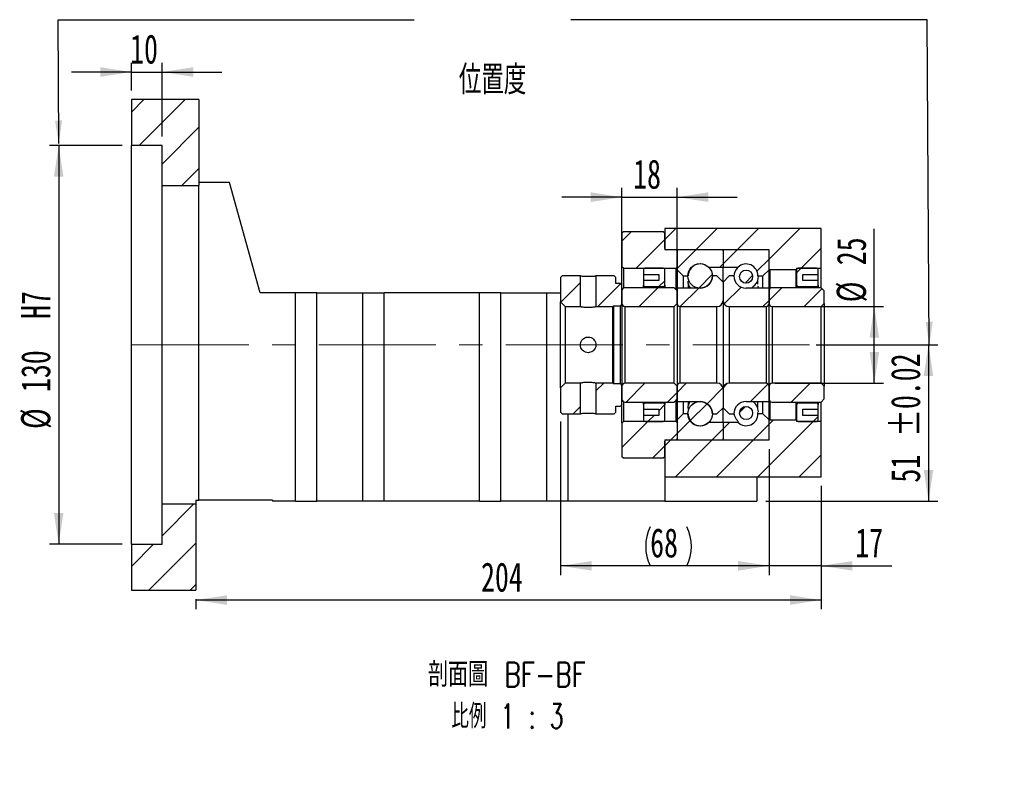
# Paper-space layout 'MBCS25-I' of a CAD drawing. Header units: millimetres. Extents: x 26 to 287, y 8 to 200.
# Tile 3 of 4: x 180 to 287, y 8 to 90. Entities that reach past the tile are written whole.
import ezdxf

# ---------------------------------------------------------------- set-up
doc = ezdxf.new("R2010")
doc.units = ezdxf.units.MM
doc.linetypes.add('CENTERX2', pattern=[20.32, 12.7, -2.54, 2.54, -2.54])
doc.layers.add('圖層0', color=7, linetype='Continuous')
doc.styles.add('SLDTEXTSTYLE0', font='TXT', dxfattribs={"width": 0.7})
doc.styles.add('SLDTEXTSTYLE4', font='TXT', dxfattribs={"width": 0.7, "bigfont": 'bigfont'})
doc.styles.add('SLDTEXTSTYLE5', font='TXT', dxfattribs={"width": 0.75, "bigfont": 'bigfont'})
doc.styles.add('SLDTEXTSTYLE6', font='TXT', dxfattribs={"width": 0.65625, "bigfont": 'bigfont'})
doc.dimstyles.new('SLDDIMSTYLE3', dxfattribs={"dimtxt": 3.389974, "dimasz": 2.5, "dimexe": 0, "dimexo": 0.0625, "dimgap": 0.847493, "dimtad": 1, "dimlfac": 3, "dimrnd": 1e-09, "dimzin": 12, "dimdsep": 46, "dimtxsty": 'SLDTEXTSTYLE0', "dimsah": 1, "dimcen": 0.09, "dimadec": 0, "dimazin": 3, "dimtfac": 1, "dimtofl": 0, "dimtmove": 0, "dimatfit": 3, "dimfxl": 1, "dimfrac": 2, "dimtolj": 1, "dimtzin": 12, "dimarcsym": 0})
doc.dimstyles.new('SLDDIMSTYLE5', dxfattribs={"dimtxt": 3.389974, "dimasz": 2.5, "dimexe": 0, "dimexo": 0.0625, "dimgap": 0.847493, "dimtad": 1, "dimdec": 1, "dimlfac": 3, "dimrnd": 1e-09, "dimzin": 12, "dimdsep": 46, "dimtxsty": 'SLDTEXTSTYLE0', "dimsah": 1, "dimcen": 0.09, "dimadec": 0, "dimazin": 3, "dimtfac": 1, "dimtdec": 1, "dimtofl": 0, "dimtmove": 0, "dimatfit": 3, "dimfxl": 1, "dimfrac": 2, "dimtolj": 1, "dimtzin": 12, "dimarcsym": 0})
doc.dimstyles.new('SLDDIMSTYLE6', dxfattribs={"dimtxt": 3.389974, "dimasz": 2.5, "dimexe": 0, "dimexo": 0.0625, "dimgap": 0.847493, "dimtad": 1, "dimlfac": 3, "dimrnd": 1e-09, "dimzin": 12, "dimdsep": 46, "dimtxsty": 'SLDTEXTSTYLE0', "dimsah": 1, "dimcen": 0.09, "dimadec": 0, "dimazin": 3, "dimtfac": 1, "dimtmove": 0, "dimatfit": 0, "dimfxl": 1, "dimfrac": 2, "dimtolj": 1, "dimtzin": 12, "dimarcsym": 0})
doc.dimstyles.new('SLDDIMSTYLE7', dxfattribs={"dimtxt": 3.389974, "dimasz": 2.5, "dimexe": 0, "dimexo": 0.0625, "dimgap": 0.847493, "dimtad": 1, "dimlfac": 3, "dimrnd": 1e-09, "dimzin": 12, "dimdsep": 46, "dimtxsty": 'SLDTEXTSTYLE0', "dimsah": 1, "dimcen": 0.09, "dimadec": 0, "dimazin": 3, "dimtol": 1, "dimtp": 0.02, "dimtm": 0.02, "dimtfac": 1, "dimtofl": 0, "dimtmove": 0, "dimatfit": 3, "dimfxl": 1, "dimfrac": 2, "dimtolj": 1, "dimarcsym": 0})

# ---------------------------------------------------------------- blocks, each defined once
blk = doc.blocks.new('_D_52')
at = {"layer": '圖層0', "color": 7}
for p, q in [((190.9, 76.01), (183, 76.01)), ((184, 76.01), (184, 32.68)), ((190.9, 32.68), (183, 32.68))]:
    blk.add_line(p, q, dxfattribs=at)
for points in [[(184, 76.01), (183.48, 72.62), (184.52, 72.62)], [(184, 32.68), (184.52, 36.07), (183.48, 36.07)]]:
    blk.add_solid(points, dxfattribs=at)
at = {"layer": '圖層0', "color": 7, "char_height": 3.175, "attachment_point": 1, "rotation": 90, "style": 'SLDTEXTSTYLE0'}
for s, insert in [('H7', (179.91, 57.17)), ('130', (179.91, 49.22)), ('%%c', (179.91, 45.2))]:
    blk.add_mtext(s, dxfattribs=dict(at, insert=insert))
blk = doc.blocks.new('_D_53')
at = {"layer": '圖層0', "color": 7}
for p, q in [((191.9, 82.01), (191.9, 85.01)), ((195.24, 77.01), (195.24, 85.01)), ((191.9, 84.01), (185.38, 84.01)), ((191.9, 84.01), (195.24, 84.01)), ((195.24, 84.01), (201.75, 84.01))]:
    blk.add_line(p, q, dxfattribs=at)
for points in [[(191.9, 84.01), (188.51, 84.53), (188.51, 83.49)], [(195.24, 84.01), (198.63, 83.49), (198.63, 84.53)]]:
    blk.add_solid(points, dxfattribs=at)
at = {"layer": '圖層0', "color": 7, "insert": (191.77, 88.1), "char_height": 3.175, "attachment_point": 1, "style": 'SLDTEXTSTYLE0'}
blk.add_mtext('10', dxfattribs=at)
blk = doc.blocks.new('_D_54')
at = {"layer": '圖層0', "color": 7}
for p, q in [((266.36, 54.35), (279.57, 54.35)), ((278.57, 54.35), (278.57, 37.35)), ((260.9, 37.35), (279.57, 37.35))]:
    blk.add_line(p, q, dxfattribs=at)
for points in [[(278.57, 54.35), (278.05, 50.96), (279.09, 50.96)], [(278.57, 37.35), (279.09, 40.74), (278.05, 40.74)]]:
    blk.add_solid(points, dxfattribs=at)
at = {"layer": '圖層0', "color": 7, "char_height": 3.175, "attachment_point": 1, "rotation": 90, "style": 'SLDTEXTSTYLE0'}
for s, insert in [('±0.02', (274.48, 44.34)), ('51', (274.48, 39.37))]:
    blk.add_mtext(s, dxfattribs=dict(at, insert=insert))
blk = doc.blocks.new('_D_55')
at = {"layer": '圖層0', "color": 7}
for p, q in [((261.24, 43.01), (261.24, 29.32)), ((266.9, 39.01), (266.9, 29.32)), ((261.24, 30.32), (254.72, 30.32)), ((266.9, 30.32), (261.24, 30.32)), ((266.9, 30.32), (274.58, 30.32))]:
    blk.add_line(p, q, dxfattribs=at)
for points in [[(261.24, 30.32), (257.85, 30.84), (257.85, 29.8)], [(266.9, 30.32), (270.29, 29.8), (270.29, 30.84)]]:
    blk.add_solid(points, dxfattribs=at)
at = {"layer": '圖層0', "color": 7, "insert": (270.61, 34.41), "char_height": 3.175, "attachment_point": 1, "style": 'SLDTEXTSTYLE0'}
blk.add_mtext('17', dxfattribs=at)
blk = doc.blocks.new('_D_56')
at = {"layer": '圖層0', "color": 7}
for p, q in [((266.9, 39.01), (266.9, 25.6)), ((198.9, 26.68), (198.9, 25.6)), ((266.9, 26.6), (198.9, 26.6))]:
    blk.add_line(p, q, dxfattribs=at)
for points in [[(198.9, 26.6), (202.29, 26.08), (202.29, 27.12)], [(266.9, 26.6), (263.51, 27.12), (263.51, 26.08)]]:
    blk.add_solid(points, dxfattribs=at)
at = {"layer": '圖層0', "color": 7, "insert": (229.92, 30.69), "char_height": 3.175, "attachment_point": 1, "style": 'SLDTEXTSTYLE0'}
blk.add_mtext('204', dxfattribs=at)
blk = doc.blocks.new('_D_57')
at = {"layer": '圖層0', "color": 7}
for p, q in [((245.24, 61.23), (245.24, 71.4)), ((251.24, 61.23), (251.24, 71.4)), ((245.24, 70.4), (238.72, 70.4)), ((245.24, 70.4), (251.24, 70.4)), ((251.24, 70.4), (257.75, 70.4))]:
    blk.add_line(p, q, dxfattribs=at)
for points in [[(245.24, 70.4), (241.85, 70.93), (241.85, 69.88)], [(251.24, 70.4), (254.63, 69.88), (254.63, 70.93)]]:
    blk.add_solid(points, dxfattribs=at)
at = {"layer": '圖層0', "color": 7, "insert": (246.46, 74.5), "char_height": 3.175, "attachment_point": 1, "style": 'SLDTEXTSTYLE0'}
blk.add_mtext('18', dxfattribs=at)
blk = doc.blocks.new('_D_58')
at = {"layer": '圖層0', "color": 7}
for p, q in [((272.68, 58.51), (272.68, 66.97)), ((261.9, 58.51), (273.68, 58.51)), ((272.68, 50.18), (272.68, 58.51)), ((261.9, 50.18), (273.68, 50.18))]:
    blk.add_line(p, q, dxfattribs=at)
for points in [[(272.68, 58.51), (272.16, 55.12), (273.2, 55.12)], [(272.68, 50.18), (273.2, 53.57), (272.16, 53.57)]]:
    blk.add_solid(points, dxfattribs=at)
at = {"layer": '圖層0', "color": 7, "char_height": 3.175, "attachment_point": 1, "rotation": 90, "style": 'SLDTEXTSTYLE0'}
for s, insert in [('25', (268.59, 63)), ('%%c', (268.59, 58.98))]:
    blk.add_mtext(s, dxfattribs=dict(at, insert=insert))
blk = doc.blocks.new('_D_59')
at = {"layer": '圖層0', "color": 7}
for p, q in [((238.57, 46.01), (238.57, 29.32)), ((261.24, 43.01), (261.24, 29.32)), ((261.24, 30.32), (238.57, 30.32))]:
    blk.add_line(p, q, dxfattribs=at)
for centre, start, end in [((252.55, 32.43), 153.4349, 206.5651), ((248.06, 32.43), 333.4349, 26.5651)]:
    blk.add_arc(centre, 4.73, start, end, dxfattribs=at)
for points in [[(238.57, 30.32), (241.96, 29.8), (241.96, 30.84)], [(261.24, 30.32), (257.85, 30.84), (257.85, 29.8)]]:
    blk.add_solid(points, dxfattribs=at)
at = {"layer": '圖層0', "color": 7, "insert": (248.31, 34.41), "char_height": 3.175, "attachment_point": 1, "style": 'SLDTEXTSTYLE0'}
blk.add_mtext('68', dxfattribs=at)
blk = doc.blocks.new('SW_NOTE_14')
at = {"layer": '圖層0', "color": 0, "char_height": 2.6458, "attachment_point": 2}
for s, insert, style in [('\\M+19655\\M+196CA\\M+19AA4 BF-BF', (9.92, 3.41), 'SLDTEXTSTYLE5'), ('\\M+194E4\\M+197E1 1 : 3', (9.98, -1.12), 'SLDTEXTSTYLE6')]:
    blk.add_mtext(s, dxfattribs=dict(at, insert=insert, style=style))

psp = doc.layouts.new('MBCS25-I')

# ---------------------------------------------------------------- hatches: boundary and pattern name
at = {"linetype": 'Continuous', "lineweight": 18}
h = psp.add_hatch(dxfattribs=at)
h.set_pattern_fill('ANSI31', style=0)
edge = h.paths.add_edge_path(flags=0)
edge.add_line((256.1355, 64.6787), (251.3355, 64.6787))
edge.add_arc((251.3355, 64.5787), 0.1, 90, 180)
edge.add_line((251.2355, 64.5787), (251.2355, 62.512))
edge.add_line((251.2355, 62.512), (251.9021, 61.8454))
edge.add_line((251.9021, 61.8454), (252.4438, 61.8454))
edge.add_arc((253.7355, 61.8454), 1.2917, 47.348118, 180, ccw=False)
edge.add_line((254.6106, 62.7954), (256.2355, 62.7954))
edge.add_line((256.2355, 62.7954), (256.2355, 64.5787))
edge.add_arc((256.1355, 64.5787), 0.1, 0, 90)
h = psp.add_hatch(dxfattribs=at)
h.set_pattern_fill('ANSI31', style=0)
edge = h.paths.add_edge_path(flags=0)
edge.add_line((261.2355, 62.512), (261.2355, 64.5787))
edge.add_arc((261.1355, 64.5787), 0.1, 0, 90)
edge.add_line((261.1355, 64.6787), (256.3355, 64.6787))
edge.add_arc((256.3355, 64.5787), 0.1, 90, 180)
edge.add_line((256.2355, 64.5787), (256.2355, 62.7954))
edge.add_line((256.2355, 62.7954), (257.8603, 62.7954))
edge.add_arc((258.7355, 61.8454), 1.2917, 0, 132.651882, ccw=False)
edge.add_line((260.0271, 61.8454), (260.5688, 61.8454))
edge.add_line((260.5688, 61.8454), (261.2355, 62.512))
h = psp.add_hatch(dxfattribs=at)
h.set_pattern_fill('ANSI31', style=0)
edge = h.paths.add_edge_path(flags=0)
edge.add_arc((253.7355, 61.8453), 1.3329, 0, 360)
h = psp.add_hatch(dxfattribs=at)
h.set_pattern_fill('ANSI31', style=0)
edge = h.paths.add_edge_path(flags=0)
edge.add_arc((258.7355, 61.7606), 0.7165, 0, 360)
h = psp.add_hatch(dxfattribs=at)
h.set_pattern_fill('ANSI31', style=0)
h.paths.add_polyline_path([(238.7355, 61.8454), (238.5688, 61.6787), (238.5688, 59.0121), (239.0688, 58.5121), (240.7188, 58.5121), (240.7188, 61.8454)], flags=0)
h = psp.add_hatch(dxfattribs=at)
h.set_pattern_fill('ANSI31', style=0)
h.paths.add_polyline_path([(245.2355, 60.8454), (245.0688, 61.0121), (244.5688, 61.0121), (244.5688, 61.6787), (244.4021, 61.8454), (242.4188, 61.8454), (242.4188, 58.5121), (244.2355, 58.5121), (244.3188, 58.5954), (245.0688, 58.5954), (245.2355, 58.7621)], flags=0)
h = psp.add_hatch(dxfattribs=at)
h.set_pattern_fill('ANSI31', style=0)
edge = h.paths.add_edge_path(flags=0)
edge.add_line((256.2355, 59.1787), (256.2355, 61.1787))
edge.add_line((256.2355, 61.1787), (255.5688, 61.8454))
edge.add_line((255.5688, 61.8454), (255.0688, 61.8454))
edge.add_arc((253.7355, 61.8454), 1.3333, 270, 360, ccw=False)
edge.add_line((253.7355, 60.5121), (251.2355, 60.5121))
edge.add_line((251.2355, 60.5121), (251.2355, 58.8454))
edge.add_arc((251.5688, 58.8454), 0.3333, 180, 270)
edge.add_line((251.5688, 58.5121), (255.5688, 58.5121))
edge.add_arc((255.5688, 59.1787), 0.6667, 270, 360)
h = psp.add_hatch(dxfattribs=at)
h.set_pattern_fill('ANSI31', style=0)
edge = h.paths.add_edge_path(flags=0)
edge.add_line((257.4021, 61.8454), (256.9021, 61.8454))
edge.add_line((256.9021, 61.8454), (256.2355, 61.1787))
edge.add_line((256.2355, 61.1787), (256.2355, 59.1787))
edge.add_arc((256.9021, 59.1787), 0.6667, 180, 270)
edge.add_line((256.9021, 58.5121), (260.9021, 58.5121))
edge.add_arc((260.9021, 58.8454), 0.3333, 270, 360)
edge.add_line((261.2355, 58.8454), (261.2355, 60.5121))
edge.add_line((261.2355, 60.5121), (258.7355, 60.5121))
edge.add_arc((258.7355, 61.8454), 1.3333, 180, 270, ccw=False)
h = psp.add_hatch(dxfattribs=at)
h.set_pattern_fill('ANSI31', style=0)
edge = h.paths.add_edge_path(flags=0)
edge.add_line((266.9021, 58.5121), (267.2355, 58.8454))
edge.add_line((267.2355, 58.8454), (267.2355, 60.2287))
edge.add_line((267.2355, 60.2287), (266.9021, 60.5621))
edge.add_line((266.9021, 60.5621), (261.5688, 60.5621))
edge.add_arc((261.5688, 60.2287), 0.3333, 90, 180)
edge.add_line((261.2355, 60.2287), (261.2355, 58.8454))
edge.add_arc((261.5688, 58.8454), 0.3333, 180, 270)
edge.add_line((261.5688, 58.5121), (266.9021, 58.5121))
h = psp.add_hatch(dxfattribs=at)
h.set_pattern_fill('ANSI31', style=0)
h.paths.add_polyline_path([(238.5688, 47.0121), (238.7355, 46.8454), (240.7188, 46.8454), (240.7188, 50.1787), (239.0688, 50.1787), (238.5688, 49.6787)], flags=0)
h = psp.add_hatch(dxfattribs=at)
h.set_pattern_fill('ANSI31', style=0)
h.paths.add_polyline_path([(244.4021, 46.8454), (244.5688, 47.0121), (244.5688, 47.6787), (245.0688, 47.6787), (245.2355, 47.8454), (245.2355, 49.9287), (245.0688, 50.0954), (244.3188, 50.0954), (244.2355, 50.1787), (242.4188, 50.1787), (242.4188, 46.8454)], flags=0)
h = psp.add_hatch(dxfattribs=at)
h.set_pattern_fill('ANSI31', style=0)
edge = h.paths.add_edge_path(flags=0)
edge.add_line((255.0688, 46.8454), (255.5688, 46.8454))
edge.add_line((255.5688, 46.8454), (256.2355, 47.5121))
edge.add_line((256.2355, 47.5121), (256.2355, 49.5121))
edge.add_arc((255.5688, 49.5121), 0.6667, 360, 450)
edge.add_line((255.5688, 50.1787), (251.5688, 50.1787))
edge.add_arc((251.5688, 49.8454), 0.3333, 90, 180)
edge.add_line((251.2355, 49.8454), (251.2355, 48.1787))
edge.add_line((251.2355, 48.1787), (253.7355, 48.1787))
edge.add_arc((253.7355, 46.8454), 1.3333, 0, 90, ccw=False)
h = psp.add_hatch(dxfattribs=at)
h.set_pattern_fill('ANSI31', style=0)
edge = h.paths.add_edge_path(flags=0)
edge.add_line((256.2355, 49.5121), (256.2355, 47.5121))
edge.add_line((256.2355, 47.5121), (256.9021, 46.8454))
edge.add_line((256.9021, 46.8454), (257.4021, 46.8454))
edge.add_arc((258.7355, 46.8454), 1.3333, 90, 180, ccw=False)
edge.add_line((258.7355, 48.1787), (261.2355, 48.1787))
edge.add_line((261.2355, 48.1787), (261.2355, 49.8454))
edge.add_arc((260.9021, 49.8454), 0.3333, 0, 90)
edge.add_line((260.9021, 50.1787), (256.9021, 50.1787))
edge.add_arc((256.9021, 49.5121), 0.6667, 90, 180)
h = psp.add_hatch(dxfattribs=at)
h.set_pattern_fill('ANSI31', style=0)
edge = h.paths.add_edge_path(flags=0)
edge.add_line((267.2355, 49.8454), (266.9021, 50.1787))
edge.add_line((266.9021, 50.1787), (261.5688, 50.1787))
edge.add_arc((261.5688, 49.8454), 0.3333, 90, 180)
edge.add_line((261.2355, 49.8454), (261.2355, 48.4621))
edge.add_arc((261.5688, 48.4621), 0.3333, 180, 270)
edge.add_line((261.5688, 48.1287), (266.9021, 48.1287))
edge.add_line((266.9021, 48.1287), (267.2355, 48.4621))
edge.add_line((267.2355, 48.4621), (267.2355, 49.8454))
h = psp.add_hatch(dxfattribs=at)
h.set_pattern_fill('ANSI31', style=0)
edge = h.paths.add_edge_path(flags=0)
edge.add_arc((253.7355, 46.8455), 1.3329, 0, 360)
h = psp.add_hatch(dxfattribs=at)
h.set_pattern_fill('ANSI31', style=0)
edge = h.paths.add_edge_path(flags=0)
edge.add_arc((258.7355, 46.9302), 0.7165, 0, 360)
h = psp.add_hatch(dxfattribs=at)
h.set_pattern_fill('ANSI31', style=0)
edge = h.paths.add_edge_path(flags=0)
edge.add_line((251.2355, 46.1787), (251.2355, 44.1121))
edge.add_arc((251.3355, 44.1121), 0.1, 180, 270)
edge.add_line((251.3355, 44.0121), (256.1355, 44.0121))
edge.add_arc((256.1355, 44.1121), 0.1, 270, 360)
edge.add_line((256.2355, 44.1121), (256.2355, 45.8954))
edge.add_line((256.2355, 45.8954), (254.6106, 45.8954))
edge.add_arc((253.7355, 46.8454), 1.2917, 180, 312.651882, ccw=False)
edge.add_line((252.4438, 46.8454), (251.9021, 46.8454))
edge.add_line((251.9021, 46.8454), (251.2355, 46.1787))
h = psp.add_hatch(dxfattribs=at)
h.set_pattern_fill('ANSI31', style=0)
edge = h.paths.add_edge_path(flags=0)
edge.add_line((256.3355, 44.0121), (261.1355, 44.0121))
edge.add_arc((261.1355, 44.1121), 0.1, 270, 360)
edge.add_line((261.2355, 44.1121), (261.2355, 46.1787))
edge.add_line((261.2355, 46.1787), (260.5688, 46.8454))
edge.add_line((260.5688, 46.8454), (260.0271, 46.8454))
edge.add_arc((258.7355, 46.8454), 1.2917, 227.348118, 360, ccw=False)
edge.add_line((257.8603, 45.8954), (256.2355, 45.8954))
edge.add_line((256.2355, 45.8954), (256.2355, 44.1121))
edge.add_arc((256.3355, 44.1121), 0.1, 180, 270)
at = {"layer": '圖層0', "linetype": 'Continuous', "lineweight": 18}
h = psp.add_hatch(dxfattribs=at)
h.set_pattern_fill('ANSI31', color=256, style=0)
h.paths.add_polyline_path([(199.2355, 71.6787), (199.2355, 81.012), (191.9021, 81.012), (191.9021, 76.012), (195.2355, 76.012), (195.2355, 71.6787)], flags=0)
h = psp.add_hatch(dxfattribs=at)
h.set_pattern_fill('ANSI31', color=256, style=0)
edge = h.paths.add_edge_path(flags=0)
edge.add_line((245.2355, 62.8454), (245.4021, 62.6787))
edge.add_line((245.4021, 62.6787), (251.1188, 62.6787))
edge.add_line((251.1188, 62.6787), (251.2855, 62.8454))
edge.add_line((251.2855, 62.8454), (251.2855, 64.5121))
edge.add_line((251.2855, 64.5121), (251.1188, 64.6787))
edge.add_line((251.1188, 64.6787), (250.0355, 64.6787))
edge.add_arc((250.0355, 64.8121), 0.1333, 180, 270, ccw=False)
edge.add_line((249.9021, 64.8121), (249.9021, 66.5121))
edge.add_line((249.9021, 66.5121), (249.7355, 66.6787))
edge.add_line((249.7355, 66.6787), (245.4021, 66.6787))
edge.add_line((245.4021, 66.6787), (245.2355, 66.5121))
edge.add_line((245.2355, 66.5121), (245.2355, 62.8454))
h = psp.add_hatch(dxfattribs=at)
h.set_pattern_fill('ANSI31', color=256, style=0)
h.paths.add_polyline_path([(261.2355, 64.6787), (261.2355, 62.5787), (261.3021, 62.512), (264.1688, 62.512), (264.2355, 62.5787), (264.2355, 62.6787), (266.9021, 62.6787), (266.9021, 67.012), (249.9021, 67.012), (249.9021, 64.6787)], flags=0)
h = psp.add_hatch(dxfattribs=at)
h.set_pattern_fill('ANSI31', color=256, style=0)
edge = h.paths.add_edge_path(flags=0)
edge.add_line((249.2355, 62.0121), (249.2355, 61.3454))
edge.add_line((249.2355, 61.3454), (247.5688, 61.3454))
edge.add_line((247.5688, 61.3454), (247.5688, 60.8454))
edge.add_arc((247.7355, 60.8454), 0.1667, 180, 270)
edge.add_line((247.7355, 60.6787), (249.7355, 60.6787))
edge.add_arc((249.7355, 60.8454), 0.1667, 270, 360)
edge.add_line((249.9021, 60.8454), (249.9021, 62.512))
edge.add_arc((249.7355, 62.512), 0.1667, 0, 90)
edge.add_line((249.7355, 62.6787), (247.7355, 62.6787))
edge.add_arc((247.7355, 62.512), 0.1667, 90, 180)
edge.add_line((247.5688, 62.512), (247.5688, 62.0121))
edge.add_line((247.5688, 62.0121), (249.2355, 62.0121))
h = psp.add_hatch(dxfattribs=at)
h.set_pattern_fill('ANSI31', color=256, style=0)
edge = h.paths.add_edge_path(flags=0)
edge.add_line((266.5688, 60.8454), (266.5688, 61.3454))
edge.add_line((266.5688, 61.3454), (264.9021, 61.3454))
edge.add_line((264.9021, 61.3454), (264.9021, 62.0121))
edge.add_line((264.9021, 62.0121), (266.5688, 62.0121))
edge.add_line((266.5688, 62.0121), (266.5688, 62.512))
edge.add_arc((266.4021, 62.512), 0.1667, 0, 90)
edge.add_line((266.4021, 62.6787), (264.4021, 62.6787))
edge.add_arc((264.4021, 62.512), 0.1667, 90, 180)
edge.add_line((264.2355, 62.512), (264.2355, 60.8454))
edge.add_arc((264.4021, 60.8454), 0.1667, 180, 270)
edge.add_line((264.4021, 60.6787), (266.4021, 60.6787))
edge.add_arc((266.4021, 60.8454), 0.1667, 270, 360)
h = psp.add_hatch(dxfattribs=at)
h.set_pattern_fill('ANSI31', color=256, style=0)
edge = h.paths.add_edge_path(flags=0)
edge.add_line((250.9021, 58.5121), (251.2355, 58.8454))
edge.add_line((251.2355, 58.8454), (251.2355, 60.2287))
edge.add_line((251.2355, 60.2287), (250.9021, 60.5621))
edge.add_line((250.9021, 60.5621), (245.5688, 60.5621))
edge.add_arc((245.5688, 60.2287), 0.3333, 90, 180)
edge.add_line((245.2355, 60.2287), (245.2355, 58.8454))
edge.add_arc((245.5688, 58.8454), 0.3333, 180, 270)
edge.add_line((245.5688, 58.5121), (250.9021, 58.5121))
h = psp.add_hatch(dxfattribs=at)
h.set_pattern_fill('ANSI31', color=256, style=0)
edge = h.paths.add_edge_path(flags=0)
edge.add_line((251.2355, 49.8454), (250.9021, 50.1787))
edge.add_line((250.9021, 50.1787), (245.5688, 50.1787))
edge.add_arc((245.5688, 49.8454), 0.3333, 90, 180)
edge.add_line((245.2355, 49.8454), (245.2355, 48.4621))
edge.add_arc((245.5688, 48.4621), 0.3333, 180, 270)
edge.add_line((245.5688, 48.1287), (250.9021, 48.1287))
edge.add_line((250.9021, 48.1287), (251.2355, 48.4621))
edge.add_line((251.2355, 48.4621), (251.2355, 49.8454))
h = psp.add_hatch(dxfattribs=at)
h.set_pattern_fill('ANSI31', color=256, style=0)
edge = h.paths.add_edge_path(flags=0)
edge.add_line((247.5688, 47.8454), (247.5688, 47.3454))
edge.add_line((247.5688, 47.3454), (249.2355, 47.3454))
edge.add_line((249.2355, 47.3454), (249.2355, 46.6787))
edge.add_line((249.2355, 46.6787), (247.5688, 46.6787))
edge.add_line((247.5688, 46.6787), (247.5688, 46.1787))
edge.add_arc((247.7355, 46.1787), 0.1667, 180, 270)
edge.add_line((247.7355, 46.0121), (249.7355, 46.0121))
edge.add_arc((249.7355, 46.1787), 0.1667, 270, 360)
edge.add_line((249.9021, 46.1787), (249.9021, 47.8454))
edge.add_arc((249.7355, 47.8454), 0.1667, 0, 90)
edge.add_line((249.7355, 48.0121), (247.7355, 48.0121))
edge.add_arc((247.7355, 47.8454), 0.1667, 90, 180)
h = psp.add_hatch(dxfattribs=at)
h.set_pattern_fill('ANSI31', color=256, style=0)
edge = h.paths.add_edge_path(flags=0)
edge.add_line((264.9021, 46.6787), (264.9021, 47.3454))
edge.add_line((264.9021, 47.3454), (266.5688, 47.3454))
edge.add_line((266.5688, 47.3454), (266.5688, 47.8454))
edge.add_arc((266.4021, 47.8454), 0.1667, 0, 90)
edge.add_line((266.4021, 48.0121), (264.4021, 48.0121))
edge.add_arc((264.4021, 47.8454), 0.1667, 90, 180)
edge.add_line((264.2355, 47.8454), (264.2355, 46.1787))
edge.add_arc((264.4021, 46.1787), 0.1667, 180, 270)
edge.add_line((264.4021, 46.0121), (266.4021, 46.0121))
edge.add_arc((266.4021, 46.1787), 0.1667, 270, 360)
edge.add_line((266.5688, 46.1787), (266.5688, 46.6787))
edge.add_line((266.5688, 46.6787), (264.9021, 46.6787))
h = psp.add_hatch(dxfattribs=at)
h.set_pattern_fill('ANSI31', color=256, style=0)
h.paths.add_polyline_path([(261.2355, 46.112), (261.2355, 44.0121), (249.9021, 44.0121), (249.9021, 40.012), (266.9021, 40.012), (266.9021, 46.0121), (264.2355, 46.0121), (264.2355, 46.112), (264.1688, 46.1787), (261.3021, 46.1787)], flags=0)
h = psp.add_hatch(dxfattribs=at)
h.set_pattern_fill('ANSI31', color=256, style=0)
edge = h.paths.add_edge_path(flags=0)
edge.add_line((245.4021, 46.0121), (245.2355, 45.8454))
edge.add_line((245.2355, 45.8454), (245.2355, 42.1787))
edge.add_line((245.2355, 42.1787), (245.4021, 42.0121))
edge.add_line((245.4021, 42.0121), (249.7355, 42.0121))
edge.add_line((249.7355, 42.0121), (249.9021, 42.1787))
edge.add_line((249.9021, 42.1787), (249.9021, 43.8787))
edge.add_arc((250.0355, 43.8787), 0.1333, 90, 180, ccw=False)
edge.add_line((250.0355, 44.0121), (251.1188, 44.0121))
edge.add_line((251.1188, 44.0121), (251.2855, 44.1787))
edge.add_line((251.2855, 44.1787), (251.2855, 45.8454))
edge.add_line((251.2855, 45.8454), (251.1188, 46.0121))
edge.add_line((251.1188, 46.0121), (245.4021, 46.0121))
h = psp.add_hatch(dxfattribs=at)
h.set_pattern_fill('ANSI31', color=256, style=0)
h.paths.add_polyline_path([(191.9021, 32.6787), (191.9021, 27.6787), (198.9021, 27.6787), (198.9021, 37.012), (195.2355, 37.012), (195.2355, 32.6787)], flags=0)

# ---------------------------------------------------------------- linework, layer by layer
at = {"color": 7, "linetype": 'Continuous', "lineweight": 25}
for p, q in [((191.9021, 81.012), (191.9021, 76.012)), ((199.2355, 81.012), (191.9021, 81.012)), ((199.2355, 81.012), (199.2355, 71.6787)), ((195.2355, 76.012), (191.9021, 76.012)), ((191.9021, 32.6787), (191.9021, 76.012)), ((195.2355, 71.6787), (195.2355, 76.012)), ((202.5688, 72.012), (199.2355, 72.012)), ((205.9021, 60.0121), (202.5688, 72.012)), ((195.2355, 71.6787), (199.2355, 71.6787)), ((195.2355, 37.012), (195.2355, 71.6787)), ((199.2355, 37.4454), (199.2355, 71.6787)), ((245.2355, 66.5121), (245.4021, 66.6787)), ((245.2355, 66.5121), (245.2355, 62.8454)), ((245.4021, 66.6787), (249.7355, 66.6787)), ((249.7355, 66.6787), (249.9021, 66.5121)), ((249.9021, 67.012), (249.9021, 64.6787)), ((266.9021, 67.012), (249.9021, 67.012)), ((249.9021, 64.812), (249.9021, 66.5121)), ((266.9021, 62.6787), (266.9021, 67.012)), ((261.2355, 64.6787), (249.9021, 64.6787)), ((251.1188, 64.6787), (250.0355, 64.6787)), ((251.1188, 64.6787), (251.2855, 64.5121)), ((251.2355, 64.5787), (251.2355, 62.512)), ((251.2855, 62.8454), (251.2855, 64.5121)), ((256.1355, 64.6787), (251.3355, 64.6787)), ((256.2355, 64.5787), (256.2355, 62.7954)), ((261.1355, 64.6787), (256.3355, 64.6787)), ((261.2355, 62.5787), (261.2355, 64.6787)), ((261.2355, 62.512), (261.2355, 64.5787)), ((245.4021, 62.6787), (245.2355, 62.8454)), ((245.2355, 60.8454), (245.2355, 62.8454)), ((245.4021, 62.6787), (251.1188, 62.6787)), ((245.4021, 62.6787), (245.4021, 60.5174)), ((247.5688, 62.512), (247.5688, 62.0121)), ((249.7355, 62.6787), (247.7355, 62.6787)), ((249.9021, 60.8454), (249.9021, 62.512)), ((251.2855, 62.8454), (251.1188, 62.6787)), ((251.1188, 60.3454), (251.1188, 62.6787)), ((251.2355, 62.512), (251.9021, 61.8454)), ((251.2355, 62.512), (251.2355, 60.5121)), ((254.6106, 62.7954), (256.2355, 62.7954)), ((256.2355, 62.7954), (257.8603, 62.7954)), ((256.2355, 61.1787), (256.2355, 62.7954)), ((257.8603, 62.7453), (257.8603, 62.7954)), ((260.5688, 61.8454), (261.2355, 62.512)), ((261.3021, 62.512), (261.2355, 62.5787)), ((261.2355, 60.5121), (261.2355, 62.512)), ((264.1688, 62.512), (261.3021, 62.512)), ((261.3021, 62.512), (261.3021, 60.4287)), ((264.2355, 62.5787), (264.1688, 62.512)), ((264.1688, 60.5621), (264.1688, 62.512)), ((264.2355, 62.6787), (266.9021, 62.6787)), ((264.2355, 62.6787), (264.2355, 62.5787)), ((264.2355, 62.5787), (264.2355, 62.512)), ((264.2355, 62.512), (264.2355, 60.8454)), ((266.4021, 62.6787), (264.4021, 62.6787)), ((266.5688, 62.0121), (266.5688, 62.512)), ((266.9021, 60.5621), (266.9021, 62.6787)), ((238.5688, 61.6787), (238.7355, 61.8454)), ((238.5688, 61.6787), (238.5688, 59.0121)), ((240.7188, 61.8454), (238.7355, 61.8454)), ((240.7188, 58.5121), (240.7188, 61.8454)), ((242.4188, 61.8454), (242.4188, 58.5121)), ((244.4021, 61.8454), (242.4188, 61.8454)), ((244.4021, 61.8454), (244.5688, 61.6787)), ((244.5688, 61.0121), (244.5688, 61.6787)), ((247.5688, 62.0121), (249.2355, 62.0121)), ((247.5688, 62.0121), (247.5688, 61.3454)), ((249.2355, 61.3454), (247.5688, 61.3454)), ((247.5688, 61.3454), (247.5688, 60.8454)), ((249.2355, 62.0121), (249.2355, 61.3454)), ((251.9021, 61.8454), (251.9021, 60.5121)), ((251.9021, 61.8454), (252.4438, 61.8454)), ((252.4438, 61.5164), (252.4438, 61.406)), ((255.5688, 61.8454), (255.0688, 61.8454)), ((256.2355, 61.1787), (255.5688, 61.8454)), ((256.9021, 61.8454), (256.2355, 61.1787)), ((256.2355, 61.1787), (256.2355, 59.1787)), ((257.4021, 61.8454), (256.9021, 61.8454)), ((260.0271, 61.803), (260.0271, 61.8454)), ((260.0271, 61.8454), (260.5688, 61.8454)), ((260.0271, 60.9305), (260.0271, 61.4299)), ((260.5688, 60.5121), (260.5688, 61.8454)), ((264.9021, 62.0121), (266.5688, 62.0121)), ((264.9021, 61.3454), (264.9021, 62.0121)), ((266.5688, 61.3454), (264.9021, 61.3454)), ((266.5688, 61.3454), (266.5688, 62.0121)), ((266.5688, 60.8454), (266.5688, 61.3454)), ((209.7355, 60.0121), (205.9021, 60.0121)), ((209.7355, 37.3454), (209.7355, 60.0121)), ((212.0688, 60.0121), (209.7355, 60.0121)), ((212.0688, 37.3454), (212.0688, 60.0121)), ((212.0688, 60.0121), (217.0688, 60.0121)), ((217.0688, 37.3454), (217.0688, 60.0121)), ((217.0688, 60.0121), (219.4021, 60.0121)), ((219.4021, 37.3454), (219.4021, 60.0121)), ((229.7355, 60.0121), (219.4021, 60.0121)), ((229.7355, 37.3454), (229.7355, 60.0121)), ((232.0688, 60.0121), (229.7355, 60.0121)), ((232.0688, 37.3454), (232.0688, 60.0121)), ((232.0688, 60.0121), (237.0688, 60.0121)), ((237.0688, 37.3454), (237.0688, 60.0121)), ((237.0688, 60.0121), (238.5688, 60.0121)), ((245.0688, 61.0121), (244.5688, 61.0121)), ((245.0688, 61.0121), (245.2355, 60.8454)), ((245.2355, 58.7621), (245.2355, 60.8454)), ((245.2355, 60.2287), (245.2355, 58.8454)), ((250.9021, 60.5621), (245.5688, 60.5621)), ((247.5688, 60.5621), (247.5688, 60.8454)), ((247.7355, 60.6787), (249.7355, 60.6787)), ((249.9021, 60.8454), (249.9021, 60.5621)), ((250.9021, 60.5621), (251.2355, 60.2287)), ((253.7355, 60.5121), (251.2355, 60.5121)), ((251.2355, 60.5121), (251.2355, 58.8454)), ((251.2355, 58.8454), (251.2355, 60.2287)), ((252.4438, 60.957), (252.4438, 60.5121)), ((261.2355, 60.5121), (258.7355, 60.5121)), ((261.2355, 58.8454), (261.2355, 60.5121)), ((261.2355, 60.2287), (261.2355, 58.8454)), ((266.9021, 60.5621), (261.5688, 60.5621)), ((264.2355, 60.5621), (264.2355, 60.8454)), ((264.4021, 60.6787), (266.4021, 60.6787)), ((266.5688, 60.8454), (266.5688, 60.5621)), ((266.9021, 60.5621), (267.2355, 60.2287)), ((267.2355, 58.8454), (267.2355, 60.2287)), ((239.0688, 58.5121), (238.5688, 59.0121)), ((238.5688, 49.6787), (238.5688, 59.0121)), ((256.2355, 59.1787), (256.2355, 49.5121)), ((239.0688, 58.5121), (239.0688, 50.1787)), ((239.0688, 58.5121), (240.7188, 58.5121)), ((242.4188, 58.5121), (244.2355, 58.5121)), ((244.3188, 58.5954), (244.2355, 58.5121)), ((244.2355, 50.1787), (244.2355, 58.5121)), ((244.3188, 58.5954), (245.0688, 58.5954)), ((244.3188, 58.5954), (244.3188, 50.0954)), ((245.2355, 58.7621), (245.0688, 58.5954)), ((245.0688, 50.0954), (245.0688, 58.5954)), ((245.2355, 58.7621), (245.2355, 49.9287)), ((245.5688, 58.5121), (245.5688, 50.1787)), ((245.5688, 58.5121), (250.9021, 58.5121)), ((251.2355, 58.8454), (250.9021, 58.5121)), ((250.9021, 50.1787), (250.9021, 58.5121)), ((251.2355, 58.8454), (251.2355, 49.8454)), ((251.5688, 50.1787), (251.5688, 58.5121)), ((251.5688, 58.5121), (255.5688, 58.5121)), ((255.5688, 50.1787), (255.5688, 58.5121)), ((256.9021, 58.5121), (256.9021, 50.1787)), ((256.9021, 58.5121), (260.9021, 58.5121)), ((260.9021, 58.5121), (260.9021, 50.1787)), ((261.2355, 49.8454), (261.2355, 58.8454)), ((261.5688, 58.5121), (261.5688, 50.1787)), ((261.5688, 58.5121), (266.9021, 58.5121)), ((267.2355, 58.8454), (266.9021, 58.5121)), ((266.9021, 50.1787), (266.9021, 58.5121)), ((267.2355, 58.8454), (267.2355, 49.8454)), ((238.5688, 49.6787), (239.0688, 50.1787)), ((238.5688, 49.6787), (238.5688, 47.0121)), ((240.7188, 50.1787), (239.0688, 50.1787)), ((240.7188, 46.8454), (240.7188, 50.1787)), ((244.2355, 50.1787), (242.4188, 50.1787)), ((242.4188, 50.1787), (242.4188, 46.8454)), ((244.2355, 50.1787), (244.3188, 50.0954)), ((245.0688, 50.0954), (244.3188, 50.0954)), ((245.0688, 50.0954), (245.2355, 49.9287)), ((245.2355, 47.8454), (245.2355, 49.9287)), ((245.2355, 49.8454), (245.2355, 48.462)), ((250.9021, 50.1787), (245.5688, 50.1787)), ((250.9021, 50.1787), (251.2355, 49.8454)), ((251.2355, 48.462), (251.2355, 49.8454)), ((251.2355, 49.8454), (251.2355, 48.1787)), ((255.5688, 50.1787), (251.5688, 50.1787)), ((256.2355, 49.5121), (256.2355, 47.5121)), ((260.9021, 50.1787), (256.9021, 50.1787)), ((261.2355, 49.8454), (261.2355, 48.462)), ((261.2355, 48.1787), (261.2355, 49.8454)), ((266.9021, 50.1787), (261.5688, 50.1787)), ((266.9021, 50.1787), (267.2355, 49.8454)), ((267.2355, 48.462), (267.2355, 49.8454)), ((245.4021, 48.1734), (245.4021, 46.0121)), ((251.2355, 48.462), (250.9021, 48.1287)), ((251.1188, 46.0121), (251.1188, 48.3454)), ((251.2355, 48.1787), (251.2355, 46.1787)), ((251.2355, 48.1787), (253.7355, 48.1787)), ((251.9021, 48.1787), (251.9021, 46.8454)), ((252.4438, 48.1787), (252.4438, 47.7604)), ((258.7355, 48.1787), (261.2355, 48.1787)), ((260.5688, 46.8454), (260.5688, 48.1787)), ((261.2355, 46.1787), (261.2355, 48.1787)), ((261.3021, 48.2621), (261.3021, 46.1787)), ((267.2355, 48.462), (266.9021, 48.1287)), ((244.5688, 47.6787), (245.0688, 47.6787)), ((244.5688, 47.0121), (244.5688, 47.6787)), ((245.2355, 47.8454), (245.0688, 47.6787)), ((245.2355, 45.8454), (245.2355, 47.8454)), ((245.5688, 48.1287), (250.9021, 48.1287)), ((247.5688, 47.8454), (247.5688, 48.1287)), ((247.5688, 47.8454), (247.5688, 47.3454)), ((247.5688, 47.3454), (247.5688, 46.6787)), ((247.5688, 47.3454), (249.2355, 47.3454)), ((249.7355, 48.0121), (247.7355, 48.0121)), ((249.2355, 47.3454), (249.2355, 46.6787)), ((249.9021, 48.1287), (249.9021, 47.8454)), ((249.9021, 46.1787), (249.9021, 47.8454)), ((252.4438, 47.3084), (252.4438, 47.1762)), ((255.5688, 46.8454), (256.2355, 47.5121)), ((256.2355, 45.8954), (256.2355, 47.5121)), ((256.2355, 47.5121), (256.9021, 46.8454)), ((259.9152, 47.6856), (259.9386, 47.7322)), ((260.0271, 47.395), (260.0271, 48.1167)), ((261.5688, 48.1287), (266.9021, 48.1287)), ((264.1688, 46.1787), (264.1688, 48.1287)), ((264.2355, 47.8454), (264.2355, 48.1287)), ((264.2355, 47.8454), (264.2355, 46.1787)), ((266.4021, 48.0121), (264.4021, 48.0121)), ((264.9021, 47.3454), (266.5688, 47.3454)), ((264.9021, 46.6787), (264.9021, 47.3454)), ((266.5688, 48.1287), (266.5688, 47.8454)), ((266.5688, 47.3454), (266.5688, 47.8454)), ((266.5688, 46.6787), (266.5688, 47.3454)), ((266.9021, 46.0121), (266.9021, 48.1287)), ((238.7355, 46.8454), (238.5688, 47.0121)), ((238.7355, 46.8454), (240.7188, 46.8454)), ((239.4021, 37.3454), (239.4021, 46.8454)), ((242.4188, 46.8454), (244.4021, 46.8454)), ((244.5688, 47.0121), (244.4021, 46.8454)), ((249.2355, 46.6787), (247.5688, 46.6787)), ((247.5688, 46.6787), (247.5688, 46.1787)), ((251.9021, 46.8454), (251.2355, 46.1787)), ((251.2355, 46.1787), (251.2355, 44.1121)), ((252.4438, 46.8454), (251.9021, 46.8454)), ((255.0688, 46.8454), (255.5688, 46.8454)), ((256.9021, 46.8454), (257.4021, 46.8454)), ((257.8603, 45.8954), (257.8603, 46.0649)), ((260.0271, 46.8454), (260.0271, 46.9921)), ((260.5688, 46.8454), (260.0271, 46.8454)), ((261.2355, 46.1787), (260.5688, 46.8454)), ((261.2355, 44.1121), (261.2355, 46.1787)), ((261.2355, 46.112), (261.3021, 46.1787)), ((261.2355, 44.0121), (261.2355, 46.112)), ((261.3021, 46.1787), (264.1688, 46.1787)), ((264.1688, 46.1787), (264.2355, 46.112)), ((264.2355, 46.1787), (264.2355, 46.112)), ((264.2355, 46.112), (264.2355, 46.0121)), ((266.5688, 46.6787), (264.9021, 46.6787)), ((266.5688, 46.1787), (266.5688, 46.6787)), ((245.2355, 45.8454), (245.4021, 46.0121)), ((245.2355, 45.8454), (245.2355, 42.1787)), ((251.1188, 46.0121), (245.4021, 46.0121)), ((247.7355, 46.0121), (249.7355, 46.0121)), ((251.1188, 46.0121), (251.2855, 45.8454)), ((251.2855, 44.1787), (251.2855, 45.8454)), ((256.2355, 45.8954), (254.6106, 45.8954)), ((257.8603, 45.8954), (256.2355, 45.8954)), ((256.2355, 45.8954), (256.2355, 44.1121)), ((266.9021, 46.0121), (264.2355, 46.0121)), ((264.4021, 46.0121), (266.4021, 46.0121)), ((266.9021, 40.012), (266.9021, 46.0121)), ((249.9021, 44.0121), (249.9021, 40.012)), ((249.9021, 44.0121), (261.2355, 44.0121)), ((250.0355, 44.0121), (251.1188, 44.0121)), ((251.2855, 44.1787), (251.1188, 44.0121)), ((251.3355, 44.0121), (256.1355, 44.0121)), ((256.3355, 44.0121), (261.1355, 44.0121)), ((249.9021, 42.1787), (249.9021, 43.8787)), ((245.4021, 42.0121), (245.2355, 42.1787)), ((249.7355, 42.0121), (245.4021, 42.0121)), ((249.9021, 42.1787), (249.7355, 42.0121)), ((249.9021, 40.012), (266.9021, 40.012)), ((249.9021, 40.012), (249.9021, 37.3454)), ((259.9021, 40.012), (259.9021, 37.3454)), ((195.2355, 32.6787), (195.2355, 37.012)), ((198.9021, 37.012), (195.2355, 37.012)), ((198.9021, 37.4454), (199.2355, 37.4454)), ((198.9021, 37.4454), (198.9021, 37.012)), ((198.9021, 37.012), (198.9021, 27.6787)), ((207.2355, 37.4454), (199.2355, 37.4454)), ((207.2355, 37.4454), (207.2355, 37.3454)), ((209.7355, 37.3454), (207.2355, 37.3454)), ((209.7355, 37.3454), (212.0688, 37.3454)), ((217.0688, 37.3454), (212.0688, 37.3454)), ((219.4021, 37.3454), (217.0688, 37.3454)), ((229.7355, 37.3454), (219.4021, 37.3454)), ((229.7355, 37.3454), (232.0688, 37.3454)), ((237.0688, 37.3454), (232.0688, 37.3454)), ((239.4021, 37.3454), (237.0688, 37.3454)), ((249.9021, 37.3454), (239.4021, 37.3454)), ((249.9021, 37.3454), (259.9021, 37.3454)), ((191.9021, 32.6787), (195.2355, 32.6787)), ((191.9021, 32.6787), (191.9021, 27.6787)), ((191.9021, 27.6787), (198.9021, 27.6787))]:
    psp.add_line(p, q, dxfattribs=at)
at = {"color": 8, "linetype": 'Continuous', "lineweight": 25}
for p, q in [((247.7355, 60.6787), (247.7355, 60.5621)), ((249.7355, 60.5621), (249.7355, 60.6787)), ((264.4021, 60.6787), (264.4021, 60.5621)), ((266.4021, 60.5621), (266.4021, 60.6787)), ((247.7355, 48.1287), (247.7355, 48.0121)), ((249.7355, 48.0121), (249.7355, 48.1287)), ((264.4021, 48.1287), (264.4021, 48.0121)), ((266.4021, 48.0121), (266.4021, 48.1287))]:
    psp.add_line(p, q, dxfattribs=at)
at = {"color": 7, "linetype": 'Continuous', "lineweight": 25, "flags": 128}
psp.add_lwpolyline([(260.0444, 60.5121), (260.0665, 60.6883), (260.0688, 60.7658)], dxfattribs=at)
at = {"color": 7, "linetype": 'Continuous', "lineweight": 25}
for centre, radius in [((253.7355, 61.8453), 1.3329), ((258.7355, 61.7606), 0.7165), ((253.7355, 46.8455), 1.3333), ((253.7355, 46.8455), 1.3329), ((258.7355, 46.9302), 0.7165)]:
    psp.add_circle(centre, radius, dxfattribs=at)
for centre, radius, start, end in [((250.0355, 64.812), 0.1333, 180, 270), ((251.3355, 64.5787), 0.1, 90, 180), ((256.1355, 64.5787), 0.1, 0, 90), ((256.3355, 64.5787), 0.1, 90, 180), ((261.1355, 64.5787), 0.1, 0, 90), ((247.7355, 62.512), 0.1667, 90, 180), ((249.7355, 62.512), 0.1667, 0, 90), ((253.7355, 61.8454), 1.2917, 47.348118, 180), ((258.7355, 61.7606), 1.3333, 133.968906, 178.178274), ((258.7355, 61.8454), 1.2917, 0, 132.651882), ((264.4021, 62.512), 0.1667, 90, 180), ((266.4021, 62.512), 0.1667, 0, 90), ((253.7355, 61.2877), 1.3333, 180, 215.571769), ((253.7355, 61.8454), 1.3333, 270, 0), ((258.7355, 61.8454), 1.3333, 180, 270), ((258.7355, 61.7606), 1.3333, 290.541718, 360), ((245.5688, 60.2287), 0.3333, 90, 180), ((247.7355, 60.8454), 0.1667, 180, 270), ((249.7355, 60.8454), 0.1667, 270, 0), ((261.5688, 60.2287), 0.3333, 90, 180), ((264.4021, 60.8454), 0.1667, 180, 270), ((266.4021, 60.8454), 0.1667, 270, 0), ((255.5688, 59.1787), 0.6667, 270, 0), ((256.9021, 59.1787), 0.6667, 180, 270), ((245.5688, 58.8454), 0.3333, 180, 270), ((251.5688, 58.8454), 0.3333, 180, 270), ((260.9021, 58.8454), 0.3333, 270, 0), ((261.5688, 58.8454), 0.3333, 180, 270), ((245.5688, 49.8454), 0.3333, 90, 180), ((251.5688, 49.8454), 0.3333, 90, 180), ((255.5688, 49.5121), 0.6667, 360, 90), ((256.9021, 49.5121), 0.6667, 90, 180), ((260.9021, 49.8454), 0.3333, 0, 90), ((261.5688, 49.8454), 0.3333, 90, 180), ((245.5688, 48.462), 0.3333, 180, 270), ((253.7355, 47.4296), 1.3333, 145.818845, 180), ((253.7355, 46.8454), 1.3333, 0, 90), ((258.7355, 46.8454), 1.3333, 90, 180), ((258.7355, 47.0643), 1.3333, 0, 56.701482), ((261.5688, 48.462), 0.3333, 180, 270), ((247.7355, 47.8454), 0.1667, 90, 180), ((249.7355, 47.8454), 0.1667, 0, 90), ((264.4021, 47.8454), 0.1667, 90, 180), ((266.4021, 47.8454), 0.1667, 0, 90), ((247.7355, 46.1787), 0.1667, 180, 270), ((249.7355, 46.1787), 0.1667, 270, 0), ((253.7355, 46.8454), 1.2917, 180, 312.651882), ((258.7355, 47.0643), 1.3333, 184.583747, 227.005555), ((258.7355, 46.8454), 1.2917, 227.348118, 0), ((264.4021, 46.1787), 0.1667, 180, 270), ((266.4021, 46.1787), 0.1667, 270, 0), ((250.0355, 43.8787), 0.1333, 90, 180), ((251.3355, 44.1121), 0.1, 180, 270), ((256.1355, 44.1121), 0.1, 270, 360), ((256.3355, 44.1121), 0.1, 180, 270), ((261.1355, 44.1121), 0.1, 270, 0)]:
    psp.add_arc(centre, radius, start, end, dxfattribs=at)
for points, knots in [([(240.7188, 61.8454), (240.7281, 61.8443), (240.7468, 61.8421), (240.8923, 61.827), (241.107, 61.81), (241.376, 61.7977), (241.666, 61.7958), (241.9443, 61.805), (242.1808, 61.8212), (242.3484, 61.8374), (242.4133, 61.8448), (242.4177, 61.8453), (242.4188, 61.8454)], [0, 0, 0, 0, 0.10690367, 0.21379056, 0.32110544, 0.42870893, 0.53584428, 0.6424849, 0.74937477, 0.85686796, 0.96438191, 1, 1, 1, 1]), ([(240.7188, 58.5121), (240.728, 58.5101), (240.7464, 58.5063), (240.8896, 58.4793), (241.1019, 58.4487), (241.3701, 58.4259), (241.6592, 58.4221), (241.9355, 58.4382), (242.1719, 58.4671), (242.3426, 58.4965), (242.4124, 58.5107), (242.4174, 58.5118), (242.4188, 58.5121)], [0, 0, 0, 0, 0.10586581, 0.21167997, 0.31882766, 0.42697192, 0.53363035, 0.63862808, 0.74437831, 0.85210518, 0.95998927, 1, 1, 1, 1]), ([(242.4188, 54.3454), (242.4096, 54.4399), (242.3912, 54.6288), (242.248, 54.881), (242.0357, 55.0753), (241.7675, 55.1886), (241.4784, 55.2066), (241.202, 55.1295), (240.9659, 54.967), (240.7944, 54.7339), (240.7096, 54.4556), (240.7216, 54.167), (240.8263, 53.9003), (241.0126, 53.6814), (241.263, 53.5347), (241.5483, 53.4795), (241.833, 53.521), (242.0878, 53.6522), (242.2857, 53.8605), (242.4006, 54.1045), (242.4133, 54.2731), (242.4188, 54.3454)], [0, 0, 0, 0, 0.05293693, 0.10584864, 0.15942603, 0.21350244, 0.2668368, 0.31933892, 0.37221898, 0.42608612, 0.48003243, 0.53303994, 0.58555849, 0.63874863, 0.69277727, 0.74650508, 0.79922122, 0.85180836, 0.90532964, 0.95941112, 1, 1, 1, 1]), ([(242.4188, 50.1787), (242.4151, 50.1795), (242.4057, 50.1814), (242.3104, 50.2003), (242.1252, 50.2305), (241.8746, 50.258), (241.5893, 50.2697), (241.3045, 50.2608), (241.0498, 50.2355), (240.8519, 50.2049), (240.737, 50.1825), (240.7242, 50.1798), (240.7188, 50.1787)], [0, 0, 0, 0, 0.06634394, 0.17135116, 0.27770118, 0.38572772, 0.4931546, 0.59855503, 0.70370105, 0.81071315, 0.91884534, 1, 1, 1, 1]), ([(242.4188, 46.8454), (242.4145, 46.8459), (242.404, 46.8471), (242.3015, 46.8583), (242.1099, 46.8752), (241.8553, 46.8899), (241.5687, 46.8956), (241.283, 46.8899), (241.0293, 46.8753), (240.8368, 46.8584), (240.7336, 46.8471), (240.723, 46.8459), (240.7188, 46.8454)], [0, 0, 0, 0, 0.07162698, 0.17824355, 0.28531819, 0.39288889, 0.50021343, 0.60693152, 0.71362843, 0.8209206, 0.92849897, 1, 1, 1, 1])]:
    psp.add_open_spline(points, degree=3, knots=knots, dxfattribs=at)
at = {"layer": '圖層0', "color": 7}
for p, q in [((184.0014, 76.2371), (183.9332, 89.6979)), ((183.9332, 89.6979), (222.6619, 89.6979)), ((278.4361, 89.6979), (239.6797, 89.6979)), ((278.6594, 54.3482), (278.4361, 89.6979))]:
    psp.add_line(p, q, dxfattribs=at)
at = {"layer": '圖層0', "color": 7, "linetype": 'CENTERX2', "lineweight": 18}
psp.add_line((265.6394, 54.3454), (189.7783, 54.3454), dxfattribs=at)
at = {"layer": '圖層0', "color": 7}
for points in [[(184.0014, 76.2371), (184.3733, 78.739), (183.6041, 78.7351)], [(278.6594, 54.3482), (279.0282, 56.8506), (278.259, 56.8457)]]:
    psp.add_solid(points, dxfattribs=at)

# ---------------------------------------------------------------- block references
at = {"layer": '圖層0'}
psp.add_blockref('SW_NOTE_14', (222.8039, 16.4178), dxfattribs=at)

# ---------------------------------------------------------------- texts
at = {"layer": '圖層0', "color": 7, "insert": (227.5048, 84.7484), "char_height": 3.175, "attachment_point": 1, "style": 'SLDTEXTSTYLE4'}
psp.add_mtext('\\M+188CA\\M+19275\\M+19378', dxfattribs=at)

# ---------------------------------------------------------------- dimensions: what is measured, and where the dimension line sits
at = {"layer": '圖層0', "color": 7}
for base, p1, p2, dimstyle, picture, middle in [((195.2355, 84.0112), (191.9021, 81.012), (195.2355, 76.012), 'SLDDIMSTYLE6', '_D_53', (193.756, 84.0112)), ((251.2355, 70.4049), (245.2355, 60.2287), (251.2355, 60.2287), 'SLDDIMSTYLE6', '_D_57', (248.4439, 70.4049)), ((261.2355, 30.3178), (266.9021, 40.012), (261.2355, 44.0121), 'SLDDIMSTYLE6', '_D_55', (272.5933, 30.3178)), ((198.9021, 26.5974), (266.9021, 40.012), (198.9021, 27.6787), 'SLDDIMSTYLE3', '_D_56', (232.9021, 26.5974))]:
    dim = psp.add_linear_dim(base=base, p1=p1, p2=p2, dimstyle=dimstyle, dxfattribs=at)
    dim.commit()
    dim.dimension.update_dxf_attribs({"geometry": picture, "text_midpoint": middle, "dimtype": 160})
for base, p1, p2, text, dimstyle, picture, middle in [((184.0002, 32.6787), (191.9021, 76.012), (191.9021, 32.6787), '%%c<>  H7', 'SLDDIMSTYLE5', '_D_52', (184.0002, 53.7167)), ((272.6788, 58.5121), (260.9021, 50.1787), (260.9021, 58.5121), '%%c<>', 'SLDDIMSTYLE3', '_D_58', (272.6788, 62.9752))]:
    dim = psp.add_linear_dim(base=base, p1=p1, p2=p2, angle=90, text=text, dimstyle=dimstyle, dxfattribs=at)
    dim.commit()
    dim.dimension.update_dxf_attribs({"geometry": picture, "text_midpoint": middle, "dimtype": 160})
dim = psp.add_linear_dim(base=(278.5688, 37.3454), p1=(265.3571, 54.3454), p2=(259.9021, 37.3454), angle=90, dimstyle='SLDDIMSTYLE7', dxfattribs=at)
dim.commit()
dim.dimension.update_dxf_attribs({"geometry": '_D_54', "text_midpoint": (278.5688, 46.4592), "dimtype": 160})
dim = psp.add_linear_dim(base=(238.5688, 30.3178), p1=(261.2355, 44.0121), p2=(238.5688, 47.0121), text='(<>)', dimstyle='SLDDIMSTYLE3', dxfattribs=at)
dim.commit()
dim.dimension.update_dxf_attribs({"geometry": '_D_59', "text_midpoint": (250.3023, 30.3178), "dimtype": 160})

doc.saveas('drawing.dxf')
